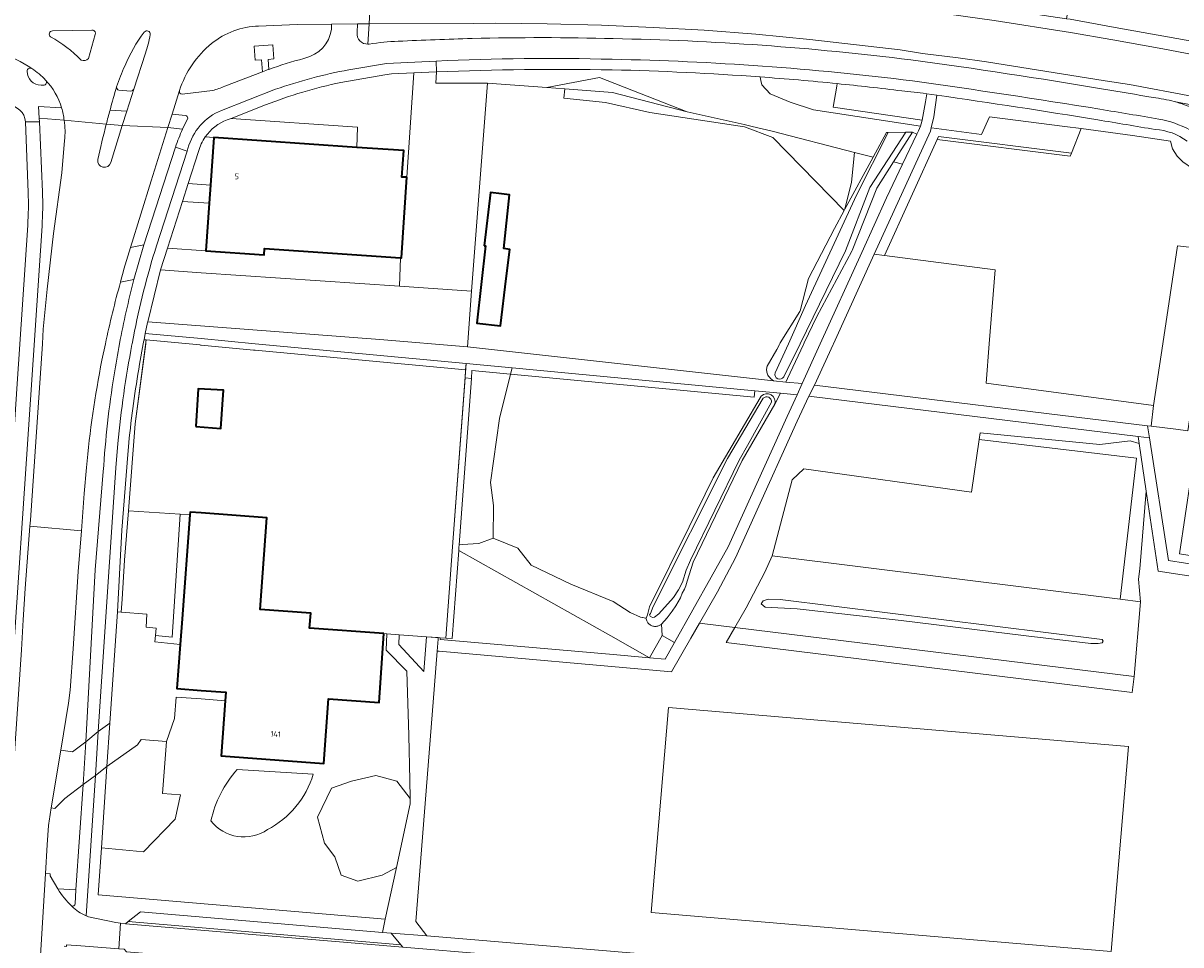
# Model space of a CAD drawing. Extents: x 151587 to 155483, y 462503 to 464608.
# Tile 88 of 236: x 152972 to 153153, y 463906 to 464050. Entities that reach past the tile are written whole.
import ezdxf
from ezdxf.enums import TextEntityAlignment as Align

# ---------------------------------------------------------------- set-up
doc = ezdxf.new("R2010")
doc.units = 0
doc.header["$LTSCALE"] = 0.5
for name, color, linetype, lineweight in [('B-RO-GR-BEPLANTING_CULTUUR_BOSPLANTSOEN-GV', 251, 'CONTINUOUS', 18), ('B-RO-GR-BEPLANTING_CULTUUR_HEESTERS-GV', 251, 'CONTINUOUS', 18), ('B-RO-GR-BOS_GEMENGD-GV', 251, 'CONTINUOUS', 13), ('B-RO-GR-GROENVOORZIENING-GV', 251, 'CONTINUOUS', 18), ('B-RO-GR-HAAG-GV', 251, 'CONTINUOUS', 13), ('B-RO-GR-HOUTOPSTAND_LOOF-GV', 251, 'CONTINUOUS', 13), ('B-RO-IE-TERREINAFSCHEIDING_KUNSTMATIG_HEKWERK-G', 251, 'IE-TERREINAFSCHEIDING-KUNSTMATIG', 18), ('B-RO-OG-BEBOUWING-GV', 6, 'CONTINUOUS', 35), ('B-RO-OG-BEBOUWING-T18', 1, 'CONTINUOUS', 18), ('B-RO-OG-TERREIN_CULTUURSCHEIDING-GV', 251, 'CONTINUOUS', 18), ('B-RO-OG-WATER-GV', 251, 'CONTINUOUS', 18), ('B-RO-OG-WATER_GREPPEL-GV', 251, 'CONTINUOUS', 18), ('B-RO-VH-VERHARDING_ASFALT-GV', 251, 'CONTINUOUS', 18), ('B-RO-VH-VERHARDING_BETONSTRAATSTEEN-GV', 251, 'CONTINUOUS', 18), ('B-RO-VH-VERHARDING_TEGEL-GV', 251, 'CONTINUOUS', 18), ('B-RO-VH-VERHARDING_TEGEL_RUBBER-GV', 251, 'CONTINUOUS', 18)]:
    doc.layers.add(name, color=color, linetype=linetype, lineweight=lineweight)
doc.styles.add('NLCS-ISO-M200-T18', font='NLCS-ISO.ttf', dxfattribs={"height": 0.36})
doc.linetypes.add('IE-TERREINAFSCHEIDING-KUNSTMATIG', pattern='A,4,[82,NLCS.SHX,S=0.75,R=90,X=0,Y=0],4,-2', length=10)

msp = doc.modelspace()

# ---------------------------------------------------------------- linework, layer by layer
at = {"layer": 'B-RO-GR-BEPLANTING_CULTUUR_BOSPLANTSOEN-GV', "flags": 128}
for points in [[(153152.822, 464028.303), (153151.936, 464029.202), (153151.186, 464030.319), (153150.907, 464031.526), (153144.963, 464032.408), (153136.978, 464033.478), (153135.459, 464029.658), (153135.268, 464029.178), (153114.586, 464031.782), (153106.353, 464013.725), (153123.588, 464011.52), (153122.685, 464000), (153122.202, 463993.847), (153148.267, 463990.393), (153149.713, 464000), (153152.008, 464015.252), (153165.173, 464013.717)], [(153089.331, 463990.606), (153090.169, 463992.309), (153086.205, 463992.682), (153086.112, 463991.686), (153048.17, 463995.254), (153046.47, 463988.374), (153045.042, 463978.399), (153045.514, 463974.809), (153045.487, 463969.749)], [(153045.487, 463969.749), (153049.304, 463968.174), (153051.361, 463965.544), (153057.533, 463962.597), (153064.145, 463959.898), (153066.805, 463958.176), (153068.4, 463957.47), (153069.226, 463957.291), (153069.267, 463957.282), (153069.492, 463957.824), (153069.819, 463959.081), (153075.98, 463971.52), (153079.726, 463979.14), (153087.044, 463991.598), (153087.191, 463991.848)]]:
    msp.add_lwpolyline(points, dxfattribs=at)
for points in [[(153045.487, 463969.749), (153045.514, 463974.809), (153045.042, 463978.399), (153046.47, 463988.374), (153048.17, 463995.254), (153042.168, 463995.82), (153042.078, 463994.593), (153040.169, 463968.683), (153040.63, 463968.74), (153043.216, 463968.891)], [(153143.045, 463960.237), (153145.599, 463982.193), (153121.134, 463985.114), (153119.929, 463976.888), (153093.83, 463980.519), (153092.026, 463978.809), (153088.915, 463967.009)], [(153143.045, 463960.237), (153088.915, 463967.009), (153087.749, 463964.434), (153084.823, 463958.914), (153083.069, 463955.866), (153145.251, 463948.22), (153146.23, 463959.838)], [(153128.423, 463954.559), (153108.988, 463956.951), (153092.803, 463958.744), (153087.811, 463958.992), (153087.161, 463959.541), (153087.511, 463960.017), (153088.256, 463960.252), (153090.162, 463960.209), (153140.268, 463953.987), (153140.431, 463953.703), (153140.239, 463953.454), (153139.654, 463953.343), (153138.49, 463953.373)]]:
    msp.add_lwpolyline(points, close=True, dxfattribs=at)
at = {"layer": 'B-RO-GR-BEPLANTING_CULTUUR_BOSPLANTSOEN-GV'}
msp.add_lwpolyline([(153087.191, 463991.848, -0.7486471), (153089.331, 463990.606)], format="xyb", dxfattribs=at)
at = {"layer": 'B-RO-GR-BEPLANTING_CULTUUR_HEESTERS-GV'}
msp.add_lwpolyline([(153000.643, 464032.178, 0.0875818), (152999.612, 464029.925)], format="xyb", dxfattribs=at)
at = {"layer": 'B-RO-GR-BEPLANTING_CULTUUR_HEESTERS-GV', "flags": 128}
for points in [[(153001.472, 464024.68), (153001.984, 464032.086), (153000.643, 464032.178)], [(152999.612, 464029.925), (152997.996, 464024.92), (153001.472, 464024.68)]]:
    msp.add_lwpolyline(points, dxfattribs=at)
msp.add_lwpolyline([(153001.276, 464021.843), (152997.102, 464022.131), (152994.771, 464014.889), (153000.764, 464014.449)], close=True, dxfattribs=at)
at = {"layer": 'B-RO-GR-BOS_GEMENGD-GV', "flags": 128}
msp.add_lwpolyline([(153069.226, 463957.291), (153068.4, 463957.47), (153066.805, 463958.176), (153064.145, 463959.898), (153057.533, 463962.597), (153051.361, 463965.544), (153049.304, 463968.174), (153045.487, 463969.749), (153043.216, 463968.891), (153040.63, 463968.74), (153040.169, 463968.683), (153040.141, 463968.312), (153040.107, 463967.844), (153063.794, 463954.53), (153069.808, 463951.15), (153071.756, 463954.594), (153071.641, 463956.358), (153071.539, 463956.278), (153071.43, 463956.207), (153071.315, 463956.146), (153071.195, 463956.096), (153071.071, 463956.056), (153070.944, 463956.029), (153070.814, 463956.012), (153070.684, 463956.008), (153070.555, 463956.015), (153070.426, 463956.034), (153070.299, 463956.064), (153070.176, 463956.106), (153070.057, 463956.159), (153069.943, 463956.222), (153069.836, 463956.295), (153069.735, 463956.377), (153069.642, 463956.469), (153069.558, 463956.568), (153069.483, 463956.674), (153069.419, 463956.787), (153069.364, 463956.905), (153069.32, 463957.028)], close=True, dxfattribs=at)
at = {"layer": 'B-RO-GR-GROENVOORZIENING-GV', "flags": 128}
for points in [[(153068.131, 464055.875), (153075.786, 464055.495), (153087.724, 464054.649), (153099.676, 464053.393), (153111.577, 464051.966), (153123.456, 464050.304), (153135.344, 464048.446), (153141.913, 464047.259), (153149.688, 464045.855), (153178.715, 464040.307)], [(153165.824, 464044.998), (153142.281, 464049.219), (153135.256, 464050.479), (153134.693, 464050.563), (153120.435, 464052.684), (153108.535, 464054.305), (153096.688, 464055.81)], [(153174.235, 464034.737), (153144.523, 464040.31), (153140.713, 464040.917), (153122.266, 464043.858), (153117.857, 464044.478), (153112.287, 464045.179), (153108.807, 464045.736), (153094.731, 464047.353), (153086.343, 464048.163), (153078.323, 464048.761), (153070.358, 464049.211), (153062.352, 464049.545), (153053.891, 464049.771), (153045.872, 464049.849), (153042.361, 464049.834), (153026.173, 464049.791), (153025.974, 464046.609), (153026.186, 464046.618)], [(153151.489, 464037.671), (153173.938, 464033.266), (153201.054, 464027.414), (153225.857, 464021.365), (153249.805, 464015.076), (153260.059, 464012.414), (153355.786, 463987.559)]]:
    msp.add_lwpolyline(points, dxfattribs=at)
at = {"layer": 'B-RO-GR-GROENVOORZIENING-GV'}
for points in [[(153026.186, 464046.618, -0.028314), (153030.673, 464047.061)], [(153030.673, 464047.061, -0.0032122), (153042.199, 464047.484)], [(153042.199, 464047.484, -0.013476), (153064.164, 464047.466)], [(153064.164, 464047.466, -0.0267663), (153110.455, 464044.161)], [(153110.455, 464044.161, -0.0080006), (153140.466, 464039.623)], [(153140.466, 464039.623, -0.0020561), (153148.188, 464038.301)], [(153148.188, 464038.301, -0.0369427), (153151.489, 464037.671)]]:
    msp.add_lwpolyline(points, format="xyb", dxfattribs=at)
at = {"layer": 'B-RO-GR-GROENVOORZIENING-GV', "flags": 128}
for points in [[(152991.125, 464000.62), (152991.455, 464000.589), (152999.78, 463999.806), (152999.904, 463999.795), (153000.03, 463999.782), (153008.177, 463999.016), (153008.301, 463999.005), (153008.427, 463998.992), (153041.172, 463995.913), (153041.245, 463996.911), (153008.397, 464000), (153000, 464000.79), (152991.321, 464001.606)], [(153048.413, 463996.236), (153041.245, 463996.911), (153041.172, 463995.913), (153041.081, 463994.682), (153042.078, 463994.593), (153042.168, 463995.82), (153048.17, 463995.254)], [(153048.413, 463996.236), (153048.17, 463995.254), (153086.112, 463991.686), (153086.205, 463992.682)], [(153039.144, 463968.385), (153038.098, 463954.191), (153039.095, 463954.119), (153040.107, 463967.844), (153040.141, 463968.312), (153040.169, 463968.683), (153042.078, 463994.593), (153041.081, 463994.682)]]:
    msp.add_lwpolyline(points, close=True, dxfattribs=at)
at = {"layer": 'B-RO-GR-HAAG-GV', "flags": 128}
for points in [[(153092.638, 464056.135), (153068.131, 464057.015), (153068.131, 464055.875), (153075.786, 464055.495), (153087.724, 464054.649), (153099.676, 464053.393), (153111.577, 464051.966), (153123.456, 464050.304), (153135.344, 464048.446), (153141.913, 464047.259)], [(153165.824, 464044.998), (153142.281, 464049.219), (153135.256, 464050.479), (153134.693, 464050.563), (153120.435, 464052.684), (153108.535, 464054.305), (153096.688, 464055.81)], [(153174.235, 464034.737), (153144.523, 464040.31), (153140.713, 464040.917), (153122.266, 464043.858), (153117.857, 464044.478), (153112.287, 464045.179), (153108.807, 464045.736), (153094.731, 464047.353), (153086.343, 464048.163), (153078.323, 464048.761), (153070.358, 464049.211), (153062.352, 464049.545), (153053.891, 464049.771), (153045.872, 464049.849), (153042.361, 464049.834), (153026.173, 464049.791), (153025.974, 464046.609), (153026.186, 464046.618)], [(153141.913, 464047.259), (153149.688, 464045.855), (153178.715, 464040.307)], [(153151.489, 464037.671), (153173.938, 464033.266), (153201.054, 464027.414), (153225.857, 464021.365), (153249.805, 464015.076), (153260.059, 464012.414), (153355.786, 463987.559)]]:
    msp.add_lwpolyline(points, dxfattribs=at)
at = {"layer": 'B-RO-GR-HAAG-GV'}
for points in [[(153026.186, 464046.618, -0.028314), (153030.673, 464047.061)], [(153030.673, 464047.061, -0.0032122), (153042.199, 464047.484)], [(153042.199, 464047.484, -0.013476), (153064.164, 464047.466)], [(153064.164, 464047.466, -0.0267663), (153110.455, 464044.161)], [(153110.455, 464044.161, -0.0080006), (153140.466, 464039.623)], [(153140.466, 464039.623, -0.0020561), (153148.188, 464038.301)], [(153148.188, 464038.301, -0.0369427), (153151.489, 464037.671)]]:
    msp.add_lwpolyline(points, format="xyb", dxfattribs=at)
at = {"layer": 'B-RO-GR-HAAG-GV', "flags": 128}
for points in [[(153041.245, 463996.911), (153008.397, 464000), (153000, 464000.79), (152991.321, 464001.606), (152991.125, 464000.62), (152991.455, 464000.589), (152999.78, 463999.806), (152999.904, 463999.795), (153000.03, 463999.782), (153008.177, 463999.016), (153008.301, 463999.005), (153008.427, 463998.992), (153041.172, 463995.913)], [(153048.413, 463996.236), (153041.245, 463996.911), (153041.172, 463995.913), (153041.081, 463994.682), (153042.078, 463994.593), (153042.168, 463995.82), (153048.17, 463995.254)], [(153048.413, 463996.236), (153048.17, 463995.254), (153086.112, 463991.686), (153086.205, 463992.682)], [(153039.144, 463968.385), (153038.098, 463954.191), (153039.095, 463954.119), (153040.107, 463967.844), (153040.141, 463968.312), (153040.169, 463968.683), (153042.078, 463994.593), (153041.081, 463994.682)]]:
    msp.add_lwpolyline(points, close=True, dxfattribs=at)
at = {"layer": 'B-RO-GR-HOUTOPSTAND_LOOF-GV', "flags": 128}
for points in [[(153031.057, 464013.362), (153031.057, 464013.347), (153030.91, 464008.929), (153042.111, 464008.177), (153044.601, 464040.559), (153036.56, 464040.558), (153036.669, 464042.301), (153033.118, 464042.141), (153032.023, 464025.887), (153031.179, 464013.354)], [(153053.827, 464039.849), (153056.623, 464039.634), (153064.035, 464039.064), (153075.665, 464036.057), (153061.994, 464041.427)], [(153100.184, 464020.922), (153101.253, 464025.155), (153101.693, 464029.742), (153088.901, 464033.065), (153085.775, 464033.811), (153084.548, 464034.103), (153075.665, 464036.057), (153064.035, 464039.064), (153056.623, 464039.634), (153056.473, 464038.201), (153062.955, 464037.54), (153069.856, 464035.977), (153084.569, 464033.763), (153088.996, 464032.07), (153100.078, 464020.721)], [(153107.786, 464028.286), (153109.202, 464027.947), (153111.429, 464032.609), (153110.745, 464032.936)], [(153101.693, 464029.742), (153101.253, 464025.155), (153100.184, 464020.922), (153104.611, 464029.045)]]:
    msp.add_lwpolyline(points, close=True, dxfattribs=at)
for points in [[(153036.669, 464042.301), (153036.56, 464040.558), (153044.601, 464040.559), (153053.827, 464039.849), (153061.994, 464041.427), (153075.665, 464036.057), (153084.548, 464034.103), (153085.775, 464033.811), (153088.901, 464033.065), (153101.693, 464029.742)], [(153101.693, 464029.742), (153104.611, 464029.045), (153106.698, 464032.875), (153106.939, 464032.879), (153109.694, 464032.92), (153110.745, 464032.936), (153111.429, 464032.609), (153111.682, 464033.139), (153111.957, 464033.836), (153095.319, 464036.394), (153091.713, 464037.573), (153088.584, 464038.865), (153087.292, 464040.302), (153087.142, 464040.932), (153087.017, 464041.455), (153087.003, 464041.512)], [(153087.003, 464041.512), (153087.017, 464041.455), (153087.142, 464040.932), (153087.292, 464040.302), (153088.584, 464038.865), (153091.713, 464037.573), (153095.319, 464036.394), (153111.957, 464033.836)], [(153111.957, 464033.836), (153112.103, 464034.206), (153112.214, 464034.806), (153098.371, 464036.787), (153098.95, 464040.075), (153099.019, 464040.469)]]:
    msp.add_lwpolyline(points, dxfattribs=at)
at = {"layer": 'B-RO-GR-HOUTOPSTAND_LOOF-GV'}
for points in [[(153063.989, 464042.608, 0.0141653), (153036.669, 464042.301)], [(153087.003, 464041.512, 0.0128615), (153063.989, 464042.608)], [(153099.019, 464040.469, 0.006748), (153087.003, 464041.512)]]:
    msp.add_lwpolyline(points, format="xyb", dxfattribs=at)
at = {"layer": 'B-RO-IE-TERREINAFSCHEIDING_KUNSTMATIG_HEKWERK-G', "flags": 128}
for points in [[(152989.739, 463987.552), (152991.377, 464000)], [(153038.098, 463954.191), (153039.144, 463968.385), (153041.245, 463996.911)], [(153046.47, 463988.374), (153045.042, 463978.399), (153045.514, 463974.809), (153045.487, 463969.749), (153049.304, 463968.174), (153051.361, 463965.544), (153057.533, 463962.597), (153064.145, 463959.898), (153066.805, 463958.176), (153068.4, 463957.47), (153069.267, 463957.282)], [(152988.709, 463973.979), (152989.739, 463987.55)], [(152987.701, 463960.253), (152988.077, 463966.341), (152988.709, 463973.979)], [(152988.709, 463973.979), (152996.733, 463973.455)], [(152996.733, 463973.455), (152998.258, 463973.356)], [(153028.469, 463954.886), (153028.932, 463954.853), (153030.834, 463954.715), (153035.061, 463954.41), (153037.222, 463954.254), (153038.098, 463954.191)]]:
    msp.add_lwpolyline(points, dxfattribs=at)
at = {"layer": 'B-RO-OG-BEBOUWING-GV', "flags": 128}
for points in [[(153032.023, 464025.887), (153031.263, 464025.938), (153031.54, 464030.049), (153024.245, 464030.552), (153001.984, 464032.086), (153001.472, 464024.68), (153001.276, 464021.843), (153000.764, 464014.449), (153009.812, 464013.843), (153009.876, 464014.788), (153031.057, 464013.362), (153031.179, 464013.354)], [(153044.063, 464015.238), (153044.279, 464015.211), (153042.925, 464003.198), (153046.601, 464002.805), (153047.508, 464010.17), (153048.062, 464014.67), (153047.117, 464014.805), (153048.01, 464023.156), (153046.767, 464023.303), (153045.037, 464023.508)], [(152999.163, 463987.104), (153003.077, 463986.783), (153003.479, 463992.75), (152999.56, 463993.004)], [(153028.469, 463954.886), (153016.897, 463955.721), (153017.068, 463958.081), (153009.18, 463958.65), (153010.26, 463972.919), (153000, 463973.696), (152998.291, 463973.786), (152998.258, 463973.356), (152997.033, 463957.181), (152996.732, 463953.207), (152996.212, 463946.343), (153000, 463946.068), (153003.827, 463945.791), (153003.729, 463944.436), (153003.11, 463935.864), (153019.127, 463934.708), (153019.85, 463944.73), (153027.696, 463944.163)]]:
    msp.add_lwpolyline(points, close=True, dxfattribs=at)
at = {"layer": 'B-RO-OG-TERREIN_CULTUURSCHEIDING-GV', "flags": 128}
for points in [[(153020.314, 464049.728), (153014.932, 464049.661), (153008.961, 464049.416)], [(153003.691, 464040.05), (153009.569, 464042.319), (153009.423, 464044.172), (153008.409, 464044.12), (153008.275, 464046.309), (153011.174, 464046.488), (153011.346, 464044.301), (153010.443, 464044.24), (153010.54, 464042.681)], [(153015.995, 464044.37), (153016.911, 464044.693)], [(153024.245, 464030.552), (153031.54, 464030.049), (153031.263, 464025.938), (153032.023, 464025.887), (153033.118, 464042.141), (153029.631, 464041.984), (153028.608, 464041.86), (153021.735, 464040.661)], [(152997.07, 464038.803), (153001.784, 464039.399)], [(153099.019, 464040.469), (153098.95, 464040.075), (153098.371, 464036.787), (153112.214, 464034.806), (153112.738, 464037.653), (153112.985, 464038.874), (153112.417, 464038.96), (153109.08, 464039.343)], [(153010.032, 464037.164), (153004.661, 464035.053), (153024.328, 464033.691), (153024.245, 464030.552)], [(153114.537, 464038.679), (153114.048, 464035.31), (153113.646, 464033.587), (153113.699, 464033.58), (153121.452, 464032.574), (153122.701, 464035.296), (153134.463, 464033.815), (153136.978, 464033.478), (153144.963, 464032.408), (153150.907, 464031.526), (153151.186, 464030.319), (153151.936, 464029.202), (153152.822, 464028.303), (153154.321, 464027.259), (153156.703, 464026.537), (153157.41, 464026.383), (153160.776, 464024.558), (153163.849, 464023.16), (153166.645, 464022.052), (153170.1, 464020.884), (153178.205, 464019.132), (153178.138, 464018.63), (153177.236, 464012.231), (153178.777, 464012.041)], [(153249.805, 464015.076), (153225.857, 464021.365), (153201.054, 464027.414), (153173.938, 464033.266), (153151.489, 464037.671)], [(152978.687, 464034.758), (152974.808, 464035.067), (152974.847, 464034.532), (152975.308, 464023.629)], [(152997.119, 464033.377), (152994.836, 464033.637), (152992.218, 464025.365), (152988.998, 464014.947)], [(152970.805, 463933.947), (152972.03, 463952.392), (152972.319, 463957.019), (152972.642, 463961.896), (152973.358, 463971.604), (152973.429, 463972.559), (152975.292, 464000), (152975.441, 464002.243), (152976.058, 464008.466), (152977.045, 464017.163), (152978.303, 464026.579), (152978.745, 464031.601)], [(153089.362, 463995.448), (153091.413, 464000), (153094.081, 464005.965), (153102.012, 464023.108), (153106.939, 464032.879), (153106.698, 464032.875), (153104.611, 464029.045), (153100.184, 464020.922), (153100.078, 464020.721), (153098.6, 464017.913), (153094.524, 464010.165), (153093.254, 464005.126), (153093.193, 464005.028), (153090.162, 464000.125), (153090.085, 464000), (153090.018, 463999.875), (153089.61, 463999.116), (153088.123, 463996.486), (153088.078, 463996.335), (153088.047, 463996.18), (153088.03, 463996.022), (153088.027, 463995.864), (153088.039, 463995.707), (153088.065, 463995.551), (153088.106, 463995.398), (153088.16, 463995.249), (153088.227, 463995.106), (153088.307, 463994.97), (153088.399, 463994.842), (153088.503, 463994.722), (153088.616, 463994.612), (153089.106, 463994.22), (153091.02, 463994.04), (153091.283, 463994.573), (153093.754, 463999.875), (153093.812, 464000), (153093.871, 464000.125), (153095.82, 464004.253), (153101.266, 464014.375), (153101.335, 464014.503), (153105.188, 464024.204), (153107.786, 464028.286), (153110.745, 464032.936), (153109.694, 464032.92), (153104.086, 464024.285), (153100.324, 464014.465), (153093.259, 464000), (153090.699, 463994.845)], [(152988.998, 464014.947), (152991.091, 464015.404), (152996.001, 464030.594)], [(152975.248, 464018.329), (152973.624, 463993.577), (152970.249, 463943.615), (152969.362, 463931.629)], [(152989.552, 464010.001), (152987.443, 464009.551)], [(152985.1, 464000), (152984.571, 463997.46)], [(152988.733, 463984.586), (152988.587, 463982.787), (152987.682, 463970.993), (152986.968, 463958.263), (152987.575, 463958.22), (152987.701, 463960.253), (152988.077, 463966.341), (152988.709, 463973.979), (152989.739, 463987.55), (152991.455, 464000.589), (152991.125, 464000.62)], [(152991.125, 464000.62), (152991.106, 464000.523), (152991.001, 464000), (152990.42, 463996.792)], [(153087.191, 463991.848), (153087.044, 463991.598), (153079.726, 463979.14), (153075.98, 463971.52), (153069.819, 463959.081), (153069.492, 463957.824), (153069.267, 463957.282), (153069.226, 463957.291), (153069.32, 463957.028), (153069.364, 463956.905), (153069.419, 463956.787), (153069.483, 463956.674), (153069.558, 463956.568), (153069.642, 463956.469), (153069.735, 463956.377), (153069.836, 463956.295), (153069.943, 463956.222), (153070.057, 463956.159), (153070.176, 463956.106), (153070.299, 463956.064), (153070.426, 463956.034), (153070.555, 463956.015), (153070.684, 463956.008), (153070.814, 463956.012), (153070.944, 463956.029), (153071.071, 463956.056), (153071.195, 463956.096), (153071.315, 463956.146), (153071.43, 463956.207), (153071.539, 463956.278), (153071.641, 463956.358), (153072.539, 463957.361), (153073.349, 463958.362), (153073.894, 463959.209), (153074.607, 463960.476), (153074.889, 463961.167), (153075.23, 463961.83), (153075.427, 463962.311), (153075.647, 463963.06), (153076.617, 463966.03), (153084.245, 463981.837), (153089.331, 463990.606)], [(153088.783, 463990.901), (153085.053, 463984.148), (153083.739, 463981.855), (153076.164, 463966.317), (153075.487, 463964.753), (153074.936, 463962.924), (153074.31, 463961.719), (153073.535, 463960.51), (153071.274, 463957.985), (153070.573, 463957.433), (153070.247, 463957.395), (153069.914, 463957.596), (153069.82, 463957.831), (153069.934, 463958.013), (153070.355, 463959.094), (153081.916, 463982.139), (153087.503, 463991.505)], [(152982.155, 463980.728), (152981.818, 463976.672), (152981.374, 463970.902), (152980.887, 463964.566), (152980.069, 463952.534), (152979.627, 463946.071), (152979.361, 463944.085), (152978.153, 463936.758), (152980.006, 463936.494), (152982.063, 463938.064), (152983.531, 463964.804), (152984.779, 463980.108)], [(153171.369, 463961.205), (153148.981, 463964.607), (153147.113, 463977.047), (153146.137, 463964.955), (153145.907, 463963.372), (153146.23, 463959.838), (153145.251, 463948.22), (153144.946, 463945.739), (153081.715, 463953.514), (153083.069, 463955.866), (153077.586, 463956.54), (153076.233, 463954.188), (153073.213, 463948.936), (153037.081, 463952.147), (153036.739, 463952.177), (153036.134, 463944.247), (153033.434, 463910.081), (153035.125, 463907.851), (153073.66, 463904.647), (153118.446, 463900.972)], [(153005.613, 463933.741), (153017.459, 463933.014)], [(153017.459, 463933.014), (153005.613, 463933.741)], [(152976.276, 463925.032), (152976.051, 463922.04), (152975.793, 463917.576), (152976.525, 463917.52), (152976.504, 463917.23), (152977.7, 463915.207), (152980.522, 463915.04), (152981.624, 463931.403), (152978.794, 463929.247), (152977.252, 463927.671), (152976.667, 463927.771)]]:
    msp.add_lwpolyline(points, dxfattribs=at)
at = {"layer": 'B-RO-OG-TERREIN_CULTUURSCHEIDING-GV'}
for points in [[(153016.911, 464044.693, 0.3247227), (153020.314, 464049.728)], [(153008.961, 464049.416, 0.1640842), (153001.637, 464046.706)], [(153001.637, 464046.706, 0.1420017), (152996.628, 464039.395)], [(153010.54, 464042.681, -0.0237029), (153015.995, 464044.37)], [(153021.735, 464040.661, 0.0385427), (153010.032, 464037.164)], [(152996.628, 464039.395, 0.4547964), (152997.07, 464038.803)], [(153001.784, 464039.399, 0.0279378), (153003.691, 464040.05)], [(153109.08, 464039.343, 0.0055741), (153099.019, 464040.469)], [(153139.56, 464034.826, 0.0049158), (153114.537, 464038.679)], [(153151.489, 464037.671, -0.03727), (153154.661, 464036.561)], [(152978.745, 464031.601, 0.0703137), (152978.687, 464034.758)], [(152996.001, 464030.594, -0.0201847), (152997.119, 464033.377)], [(153148.514, 464033.326, 0.0017745), (153139.56, 464034.826)], [(153153.476, 464031.516, 0.1470997), (153148.514, 464033.326)], [(152975.308, 464023.629, -0.0249025), (152975.248, 464018.329)], [(152987.306, 464000, -0.0167827), (152989.552, 464010.001)], [(152987.443, 464009.551, 0.0143293), (152985.1, 464000)], [(152986.473, 463995.175, -0.0080922), (152987.306, 464000)], [(152984.571, 463997.46, 0.0256985), (152982.155, 463980.728)], [(152990.42, 463996.792, 0.0158044), (152988.733, 463984.586)], [(153090.699, 463994.845, -0.8998977), (153089.362, 463995.448)], [(152984.779, 463980.108, -0.0246836), (152986.473, 463995.175)], [(153089.331, 463990.606, 0.7486471), (153087.191, 463991.848)], [(153087.503, 463991.505, -0.7092356), (153088.783, 463990.901)], [(153001.538, 463925.772, -0.1291668), (153005.613, 463933.741)], [(153005.613, 463933.741, 0.1291668), (153001.538, 463925.772)], [(153017.459, 463933.014, -0.2027745), (153010.336, 463924.4)], [(153010.336, 463924.4, 0.2027745), (153017.459, 463933.014)], [(152976.667, 463927.771, 0.0200368), (152976.276, 463925.032)], [(153010.336, 463924.4, -0.398043), (153001.538, 463925.772)], [(153001.538, 463925.772, 0.398043), (153010.336, 463924.4)]]:
    msp.add_lwpolyline(points, format="xyb", dxfattribs=at)
at = {"layer": 'B-RO-OG-TERREIN_CULTUURSCHEIDING-GV', "flags": 128}
for points in [[(153113.646, 464033.587), (153113.526, 464033.073), (153104.788, 464013.925), (153106.353, 464013.725), (153114.586, 464031.782), (153114.803, 464032.259), (153135.459, 464029.658), (153136.978, 464033.478), (153134.463, 464033.815), (153122.701, 464035.296), (153121.452, 464032.574), (153113.699, 464033.58)], [(153093.562, 463993.8), (153096.38, 464000), (153102.822, 464014.176), (153106.698, 464022.704), (153109.202, 464027.947), (153107.786, 464028.286), (153105.188, 464024.204), (153101.335, 464014.503), (153101.266, 464014.375), (153095.82, 464004.253), (153093.871, 464000.125), (153093.812, 464000), (153093.754, 463999.875), (153091.283, 463994.573), (153091.02, 463994.04)], [(153104.788, 464013.925), (153098.423, 464000), (153098.366, 463999.875), (153095.485, 463993.573), (153147.33, 463987.222), (153147.87, 463987.156), (153148.267, 463990.393), (153122.202, 463993.847), (153122.685, 464000), (153123.588, 464011.52), (153106.353, 464013.725)], [(153178.227, 464008.446), (153178.777, 464012.041), (153177.236, 464012.231), (153165.173, 464013.717), (153152.008, 464015.252), (153149.713, 464000), (153148.267, 463990.393), (153147.87, 463987.156), (153151.72, 463986.684), (153153.61, 463986.422), (153157.382, 464011.666)], [(153042.111, 464008.177), (153030.91, 464008.929), (153000, 464011.003), (152993.7, 464011.482), (152991.701, 464003.402), (153027.836, 464000.633), (153041.444, 463999.496)], [(153090.169, 463992.309), (153089.331, 463990.606), (153084.245, 463981.837), (153076.617, 463966.03), (153075.647, 463963.06), (153075.427, 463962.311), (153075.23, 463961.83), (153074.889, 463961.167), (153074.607, 463960.476), (153073.894, 463959.209), (153073.349, 463958.362), (153072.539, 463957.361), (153071.641, 463956.358), (153071.756, 463954.594), (153073.671, 463953.51), (153079.41, 463963.655), (153082.018, 463968.399), (153091.232, 463988.649), (153092.785, 463992.063)], [(153145.836, 463985.55), (153094.581, 463991.853), (153092.806, 463987.933), (153086.097, 463973.117), (153083.178, 463966.678), (153080.367, 463961.375), (153077.586, 463956.54), (153083.069, 463955.866), (153084.823, 463958.914), (153087.749, 463964.434), (153088.915, 463967.009), (153092.026, 463978.809), (153093.83, 463980.519), (153119.929, 463976.888), (153121.134, 463985.114), (153121.285, 463986.146), (153139.871, 463984.299), (153144.619, 463984.889), (153145.995, 463984.493)], [(153147.113, 463977.047), (153145.995, 463984.493), (153144.619, 463984.889), (153139.871, 463984.299), (153121.285, 463986.146), (153121.134, 463985.114), (153145.599, 463982.193), (153143.045, 463960.237), (153146.23, 463959.838), (153145.907, 463963.372), (153146.137, 463964.955)], [(152987.575, 463958.22), (152991.571, 463957.94), (152991.427, 463955.893), (152993.012, 463955.735), (152992.898, 463954.595), (152995.492, 463954.336), (152996.733, 463973.455), (152988.709, 463973.979), (152988.077, 463966.341), (152987.701, 463960.253)], [(153038.098, 463954.191), (153037.222, 463954.254), (153037.203, 463953.971), (153063.585, 463951.688), (153069.808, 463951.15), (153063.794, 463954.53), (153040.107, 463967.844), (153039.095, 463954.119)], [(153145.251, 463948.22), (153083.069, 463955.866), (153081.715, 463953.514), (153144.946, 463945.739)], [(152996.112, 463945.028), (152995.859, 463941.693), (152994.601, 463938.124), (152993.974, 463930.04), (152996.805, 463929.825), (152995.974, 463926.023), (152991.041, 463920.955), (152984.492, 463921.545), (152983.999, 463914.243), (153028.679, 463910.464), (153030.408, 463918.518), (153028.176, 463917.332), (153024.389, 463916.358), (153021.792, 463917.331), (153020.818, 463920.145), (153019.195, 463922.308), (153018.113, 463926.312), (153020.277, 463930.856), (153023.415, 463931.939), (153027.202, 463932.805), (153030.448, 463931.939), (153032.524, 463929.24), (153032.483, 463932.082), (153032.325, 463939.063), (153032.007, 463949.06), (153028.785, 463952.308), (153028.932, 463954.853), (153028.469, 463954.886), (153027.696, 463944.163), (153019.85, 463944.73), (153019.127, 463934.708), (153003.11, 463935.864), (153003.729, 463944.436), (153000, 463944.726)], [(153035.061, 463954.41), (153030.834, 463954.715), (153030.756, 463953.218), (153034.693, 463949.019)], [(153070.057, 463911.488), (153072.744, 463943.375), (153144.334, 463937.342), (153141.647, 463905.455)], [(153070.057, 463911.488), (153141.647, 463905.455), (153144.334, 463937.342), (153072.744, 463943.375)], [(152984.492, 463921.545), (152991.041, 463920.955), (152995.974, 463926.023), (152996.805, 463929.825), (152993.974, 463930.04), (152994.601, 463938.124), (152990.695, 463938.427), (152990.093, 463937.58), (152985.348, 463934.205)], [(153030.408, 463918.518), (153032.536, 463928.432), (153032.524, 463929.24), (153030.448, 463931.939), (153027.202, 463932.805), (153023.415, 463931.939), (153020.277, 463930.856), (153018.113, 463926.312), (153019.195, 463922.308), (153020.818, 463920.145), (153021.792, 463917.331), (153024.389, 463916.358), (153028.176, 463917.332)]]:
    msp.add_lwpolyline(points, close=True, dxfattribs=at)
at = {"layer": 'B-RO-OG-WATER-GV', "flags": 128}
for points in [[(153106.939, 464032.879), (153102.012, 464023.108), (153094.081, 464005.965), (153091.413, 464000), (153089.362, 463995.448)], [(153090.699, 463994.845), (153093.259, 464000), (153100.324, 464014.465), (153104.086, 464024.285), (153109.694, 464032.92), (153106.939, 464032.879)], [(153087.503, 463991.505), (153081.916, 463982.139), (153070.355, 463959.094), (153069.934, 463958.013), (153069.82, 463957.831), (153069.914, 463957.596), (153070.247, 463957.395), (153070.573, 463957.433), (153071.274, 463957.985), (153073.535, 463960.51), (153074.31, 463961.719), (153074.936, 463962.924), (153075.487, 463964.753), (153076.164, 463966.317), (153083.739, 463981.855), (153085.053, 463984.148), (153088.783, 463990.901)]]:
    msp.add_lwpolyline(points, dxfattribs=at)
at = {"layer": 'B-RO-OG-WATER-GV'}
for points in [[(153089.362, 463995.448, 0.8998977), (153090.699, 463994.845)], [(153088.783, 463990.901, 0.7092356), (153087.503, 463991.505)]]:
    msp.add_lwpolyline(points, format="xyb", dxfattribs=at)
at = {"layer": 'B-RO-OG-WATER_GREPPEL-GV', "flags": 128}
for points in [[(153114.586, 464031.782), (153135.268, 464029.178), (153135.459, 464029.658), (153114.803, 464032.259)], [(153128.423, 463954.559), (153138.49, 463953.373), (153139.654, 463953.343), (153140.239, 463953.454), (153140.431, 463953.703), (153140.268, 463953.987), (153090.162, 463960.209), (153088.256, 463960.252), (153087.511, 463960.017), (153087.161, 463959.541), (153087.811, 463958.992), (153092.803, 463958.744), (153108.988, 463956.951)]]:
    msp.add_lwpolyline(points, close=True, dxfattribs=at)
at = {"layer": 'B-RO-VH-VERHARDING_ASFALT-GV', "flags": 128}
for points in [[(153167.739, 464051.292), (153143.49, 464055.597), (153137.069, 464056.737), (153135.897, 464056.982), (153134.693, 464050.563), (153135.256, 464050.479), (153142.281, 464049.219), (153165.824, 464044.998)], [(153008.961, 464049.416), (153014.932, 464049.661), (153020.314, 464049.728), (153024.33, 464049.774), (153026.173, 464049.791), (153026.543, 464056.465), (153024.704, 464056.545)], [(153026.543, 464056.465), (153026.173, 464049.791), (153042.361, 464049.834), (153045.872, 464049.849), (153053.891, 464049.771), (153062.352, 464049.545), (153070.358, 464049.211), (153078.323, 464048.761), (153086.343, 464048.163), (153094.731, 464047.353), (153108.807, 464045.736), (153112.287, 464045.179), (153117.857, 464044.478), (153122.266, 464043.858), (153140.713, 464040.917), (153144.523, 464040.31), (153174.235, 464034.737)], [(153024.279, 464048.396), (153024.33, 464049.774), (153020.314, 464049.728)], [(153178.715, 464040.307), (153149.688, 464045.855), (153141.913, 464047.259), (153135.344, 464048.446), (153123.456, 464050.304)], [(152976.884, 464048.662), (152983.001, 464048.801)], [(152983.524, 464048.095), (152982.483, 464044.369)], [(152983.174, 464048.787), (152983.197, 464048.781)], [(153026.186, 464046.618), (153025.974, 464046.609)], [(152991.342, 464045.193), (152989.525, 464039.61), (152988.439, 464036.197), (152987.724, 464033.948), (152994.836, 464033.637)], [(153016.911, 464044.693), (153015.995, 464044.37)], [(153009.569, 464042.319), (153003.691, 464040.05)], [(153022.986, 464042.614), (153028.872, 464043.598), (153036.59, 464043.969)], [(153036.59, 464043.969), (153036.669, 464042.301)], [(152975.437, 464040.206), (152975.094, 464040.213)], [(152985.824, 464036.361), (152988.439, 464036.197), (152989.525, 464039.61)], [(152989.064, 464039.312), (152987.221, 464039.424)], [(152994.836, 464033.637), (152995.498, 464035.724), (152996.628, 464039.395)], [(152996.628, 464039.395), (152995.498, 464035.724), (152997.591, 464035.497)], [(153001.784, 464039.399), (152997.07, 464038.803)], [(153003.166, 464036.305), (153011.587, 464039.596)], [(153109.08, 464039.343), (153112.417, 464038.96), (153112.985, 464038.874), (153114.537, 464038.679)], [(152972.657, 464034.524), (152974.847, 464034.532), (152974.808, 464035.067), (152974.708, 464036.899), (152978.299, 464036.688)], [(152997.923, 464035.11), (152997.119, 464033.377)], [(152978.687, 464034.758), (152985.239, 464034.147)], [(152985.239, 464034.147), (152978.687, 464034.758)], [(152988.998, 464014.947), (152992.218, 464025.365), (152994.836, 464033.637), (152987.724, 464033.948), (152985.943, 464028.187)], [(152978.745, 464031.601), (152978.303, 464026.579), (152977.045, 464017.163), (152976.058, 464008.466), (152975.441, 464002.243), (152975.292, 464000), (152973.429, 463972.559), (152973.358, 463971.604), (152981.374, 463970.902), (152981.818, 463976.672), (152982.155, 463980.728)], [(152996.001, 464030.594), (152997.818, 464029.98), (152997.953, 464030.387)], [(152984.571, 463997.46), (152985.1, 464000)], [(153171.766, 463962.927), (153150.576, 463966.255), (153147.623, 463985.331), (153145.836, 463985.55), (153145.995, 463984.493), (153147.113, 463977.047), (153148.981, 463964.607), (153171.369, 463961.205)], [(152976.667, 463927.771), (152978.153, 463936.758), (152979.361, 463944.085), (152979.627, 463946.071), (152980.069, 463952.534), (152980.887, 463964.566), (152981.374, 463970.902), (152973.358, 463971.604), (152972.642, 463961.896), (152972.319, 463957.019), (152972.03, 463952.392), (152970.805, 463933.947)], [(152970.075, 463924.231), (152970.044, 463922.705), (152969.594, 463916.762), (152969.192, 463910.477), (152968.586, 463900.999), (152974.755, 463900.899), (152974.888, 463903.112), (152975.793, 463917.576), (152976.051, 463922.04), (152976.276, 463925.032)]]:
    msp.add_lwpolyline(points, dxfattribs=at)
at = {"layer": 'B-RO-VH-VERHARDING_ASFALT-GV'}
for points in [[(153020.314, 464049.728, -0.3247227), (153016.911, 464044.693)], [(152976.587, 464047.75, -0.7467838), (152976.884, 464048.662)], [(152981.317, 464044.142, 0.0702671), (152976.587, 464047.75)], [(152983.001, 464048.801, -0.0808631), (152983.174, 464048.787)], [(152983.197, 464048.781, -0.4390703), (152983.524, 464048.095)], [(152988.116, 464043.201, -0.0647104), (152991.151, 464048.476)], [(152991.151, 464048.476, -0.7961758), (152992.067, 464048.085)], [(152992.067, 464048.085, -0.0439275), (152991.342, 464045.193)], [(153001.637, 464046.706, -0.1640842), (153008.961, 464049.416)], [(153025.974, 464046.609, -0.4451393), (153024.279, 464048.396)], [(152996.628, 464039.395, -0.1420017), (153001.637, 464046.706)], [(153030.673, 464047.061, 0.028314), (153026.186, 464046.618)], [(153042.199, 464047.484, 0.0032122), (153030.673, 464047.061)], [(153064.164, 464047.466, 0.013476), (153042.199, 464047.484)], [(153110.455, 464044.161, 0.0267663), (153064.164, 464047.466)], [(152968.665, 464045.351, -0.0559275), (152973.673, 464042.815)], [(152973.673, 464042.815, 0.0559275), (152968.665, 464045.351)], [(152982.483, 464044.369, -0.3283828), (152981.317, 464044.142)], [(153015.995, 464044.37, 0.0237029), (153010.54, 464042.681)], [(153036.59, 464043.969, -0.0186499), (153063.99, 464044.254)], [(153063.99, 464044.254, 0.0186499), (153036.59, 464043.969)], [(153063.99, 464044.254, -0.0260956), (153110.742, 464040.892)], [(153110.742, 464040.892, 0.0260956), (153063.99, 464044.254)], [(153140.466, 464039.623, 0.0080006), (153110.455, 464044.161)], [(152972.906, 464042.392, -0.5768511), (152973.673, 464042.815)], [(152975.094, 464040.213, -0.3977566), (152972.906, 464042.392)], [(152973.673, 464042.815, -0.0464151), (152975.801, 464041.025)], [(152986.851, 464039.989, -0.0239381), (152988.116, 464043.201)], [(153010.54, 464042.681, 0.0039539), (153009.569, 464042.319)], [(153011.587, 464039.596, -0.0366771), (153022.986, 464042.614)], [(153036.669, 464042.301, -0.0141653), (153063.989, 464042.608)], [(153063.989, 464042.608, -0.0128615), (153087.003, 464041.512)], [(152975.801, 464041.025, -0.6638725), (152975.437, 464040.206)], [(152975.801, 464041.025, -0.1171721), (152978.299, 464036.688)], [(152978.299, 464036.688, 0.1171721), (152975.801, 464041.025)], [(153087.003, 464041.512, -0.006748), (153099.019, 464040.469)], [(153110.742, 464040.892, -0.0056586), (153139.876, 464036.485)], [(153139.876, 464036.485, 0.0056586), (153110.742, 464040.892)], [(152985.824, 464036.361, -0.0057923), (152986.851, 464039.989)], [(152986.851, 464039.989, 0.0057923), (152985.824, 464036.361)], [(152987.221, 464039.424, -0.3885125), (152986.851, 464039.989)], [(152989.525, 464039.61, -0.3153419), (152989.064, 464039.312)], [(152997.07, 464038.803, -0.4547964), (152996.628, 464039.395)], [(153003.691, 464040.05, -0.0279378), (153001.784, 464039.399)], [(153099.019, 464040.469, -0.0055741), (153109.08, 464039.343)], [(153148.188, 464038.301, 0.0020561), (153140.466, 464039.623)], [(152969.924, 464037.113, -0.3900882), (152972.657, 464034.524)], [(153114.537, 464038.679, -0.0049158), (153139.56, 464034.826)], [(153151.489, 464037.671, 0.0369427), (153148.188, 464038.301)], [(153154.661, 464036.561, 0.03727), (153151.489, 464037.671)], [(152978.299, 464036.688, -0.0454266), (152978.687, 464034.758)], [(152985.239, 464034.147, -0.0031785), (152985.824, 464036.361)], [(152997.591, 464035.497, -0.3101468), (152997.923, 464035.11)], [(152997.953, 464030.387, -0.2322415), (153003.166, 464036.305)], [(153139.876, 464036.485, -0.0018514), (153149.073, 464034.954)], [(153149.073, 464034.954, 0.0018514), (153139.876, 464036.485)], [(152978.687, 464034.758, -0.0703137), (152978.745, 464031.601)], [(152983.92, 464028.639, -0.008138), (152985.239, 464034.147)], [(152997.119, 464033.377, 0.0201847), (152996.001, 464030.594)], [(153139.56, 464034.826, -0.0017745), (153148.514, 464033.326)], [(153148.514, 464033.326, -0.1470997), (153153.476, 464031.516)], [(153149.073, 464034.954, -0.1530432), (153157.963, 464030.257)], [(153157.963, 464030.257, 0.1530432), (153149.073, 464034.954)], [(152985.943, 464028.187, -0.9430166), (152983.92, 464028.639)], [(152987.443, 464009.551, -0.0105424), (152988.998, 464014.947)], [(152985.1, 464000, -0.0143293), (152987.443, 464009.551)], [(152982.155, 463980.728, -0.0256985), (152984.571, 463997.46)], [(152976.276, 463925.032, -0.0200368), (152976.667, 463927.771)]]:
    msp.add_lwpolyline(points, format="xyb", dxfattribs=at)
at = {"layer": 'B-RO-VH-VERHARDING_ASFALT-GV', "flags": 128}
for points in [[(153036.9, 463954.277), (153036.879, 463954.008), (153036.739, 463952.177), (153037.081, 463952.147), (153073.213, 463948.936), (153076.233, 463954.188), (153077.586, 463956.54), (153080.367, 463961.375), (153083.178, 463966.678), (153086.097, 463973.117), (153092.806, 463987.933), (153094.581, 463991.853), (153095.485, 463993.573), (153098.366, 463999.875), (153098.423, 464000), (153104.788, 464013.925), (153113.526, 464033.073), (153113.646, 464033.587), (153114.048, 464035.31), (153114.537, 464038.679), (153112.985, 464038.874), (153112.738, 464037.653), (153112.214, 464034.806), (153112.103, 464034.206), (153111.957, 464033.836), (153111.682, 464033.139), (153111.429, 464032.609), (153109.202, 464027.947), (153106.698, 464022.704), (153102.822, 464014.176), (153096.38, 464000), (153093.562, 463993.8), (153092.785, 463992.063), (153091.232, 463988.649), (153082.018, 463968.399), (153079.41, 463963.655), (153073.671, 463953.51), (153072.218, 463950.942), (153069.808, 463951.15), (153063.585, 463951.688), (153037.203, 463953.971), (153037.222, 463954.254)], [(153086.205, 463992.682), (153090.169, 463992.309), (153092.785, 463992.063), (153093.562, 463993.8), (153091.02, 463994.04), (153089.106, 463994.22), (153041.444, 463999.496), (153027.836, 464000.633), (152991.701, 464003.402), (152991.674, 464003.279), (152991.321, 464001.606), (153000, 464000.79), (153008.397, 464000), (153041.245, 463996.911), (153048.413, 463996.236)], [(153095.485, 463993.573), (153094.581, 463991.853), (153145.836, 463985.55), (153147.623, 463985.331), (153147.33, 463987.222)], [(153044.102, 463900.715), (153044.429, 463900.985), (153044.635, 463900.966), (153045.036, 463904.964), (153031.399, 463906.085), (152988.24, 463909.753), (152987.462, 463909.828), (152987.202, 463905.859), (152988.052, 463905.771), (152988.389, 463905.372)]]:
    msp.add_lwpolyline(points, close=True, dxfattribs=at)
at = {"layer": 'B-RO-VH-VERHARDING_BETONSTRAATSTEEN-GV'}
for points in [[(152976.884, 464048.662, 0.7467838), (152976.587, 464047.75)], [(152976.587, 464047.75, -0.0702671), (152981.317, 464044.142)], [(152983.174, 464048.787, 0.0808631), (152983.001, 464048.801)], [(152983.524, 464048.095, 0.4390703), (152983.197, 464048.781)], [(152991.151, 464048.476, 0.0647104), (152988.116, 464043.201)], [(152992.067, 464048.085, 0.7961758), (152991.151, 464048.476)], [(152991.342, 464045.193, 0.0439275), (152992.067, 464048.085)], [(152981.317, 464044.142, 0.3283828), (152982.483, 464044.369)], [(152973.673, 464042.815, 0.5768511), (152972.906, 464042.392)], [(152972.906, 464042.392, 0.3977566), (152975.094, 464040.213)], [(152975.801, 464041.025, 0.0464151), (152973.673, 464042.815)], [(152988.116, 464043.201, 0.0239381), (152986.851, 464039.989)], [(152975.437, 464040.206, 0.6638725), (152975.801, 464041.025)], [(152986.851, 464039.989, 0.3885125), (152987.221, 464039.424)], [(152989.064, 464039.312, 0.3153419), (152989.525, 464039.61)], [(152985.239, 464034.147, 0.008138), (152983.92, 464028.639)], [(152983.92, 464028.639, 0.9430166), (152985.943, 464028.187)], [(152977.7, 463915.207, 0.0637201), (152979.876, 463912.472)], [(152979.876, 463912.472, 0.4511907), (152980.383, 463912.865)]]:
    msp.add_lwpolyline(points, format="xyb", dxfattribs=at)
at = {"layer": 'B-RO-VH-VERHARDING_BETONSTRAATSTEEN-GV', "flags": 128}
for points in [[(152983.001, 464048.801), (152976.884, 464048.662)], [(152982.483, 464044.369), (152983.524, 464048.095)], [(152983.197, 464048.781), (152983.174, 464048.787)], [(152989.525, 464039.61), (152991.342, 464045.193)], [(152975.094, 464040.213), (152975.437, 464040.206)], [(152987.221, 464039.424), (152989.064, 464039.312)], [(152987.724, 464033.948), (152985.239, 464034.147)], [(152985.943, 464028.187), (152987.724, 464033.948)], [(152980.383, 463912.865), (152980.522, 463915.04), (152977.7, 463915.207)]]:
    msp.add_lwpolyline(points, dxfattribs=at)
for points in [[(152981.624, 463931.403), (152983.567, 463932.826), (152984.001, 463939.639), (152982.063, 463938.064)], [(152985.794, 463940.97), (152984.001, 463939.639), (152983.567, 463932.826), (152985.348, 463934.205)], [(152978.153, 463936.758), (152976.667, 463927.771), (152977.252, 463927.671), (152978.794, 463929.247), (152981.624, 463931.403), (152982.063, 463938.064), (152980.006, 463936.494)], [(153029.567, 463908.283), (153028.236, 463908.397), (152990.577, 463911.614), (152988.663, 463910.09), (153031.072, 463906.477)], [(152988.24, 463909.753), (153031.399, 463906.085), (153031.072, 463906.477), (152988.663, 463910.09)]]:
    msp.add_lwpolyline(points, close=True, dxfattribs=at)
at = {"layer": 'B-RO-VH-VERHARDING_TEGEL-GV', "flags": 128}
for points in [[(153026.173, 464049.791), (153024.33, 464049.774), (153024.279, 464048.396)], [(153025.974, 464046.609), (153026.173, 464049.791)], [(153010.54, 464042.681), (153010.443, 464044.24), (153011.346, 464044.301), (153011.174, 464046.488), (153008.275, 464046.309), (153008.409, 464044.12), (153009.423, 464044.172), (153009.569, 464042.319)], [(153021.735, 464040.661), (153028.608, 464041.86), (153029.631, 464041.984), (153033.118, 464042.141), (153036.669, 464042.301), (153036.59, 464043.969), (153028.872, 464043.598), (153022.986, 464042.614)], [(153011.587, 464039.596), (153003.166, 464036.305)], [(152978.299, 464036.688), (152974.708, 464036.899), (152974.808, 464035.067)], [(153004.069, 464034.821), (153004.661, 464035.053), (153010.032, 464037.164)], [(152985.239, 464034.147), (152987.724, 464033.948), (152988.439, 464036.197), (152985.824, 464036.361)], [(152995.498, 464035.724), (152994.836, 464033.637), (152997.119, 464033.377), (152997.923, 464035.11)], [(152997.591, 464035.497), (152995.498, 464035.724)], [(152975.308, 464023.629), (152974.847, 464034.532), (152972.657, 464034.524), (152973.091, 464023.523)], [(152973.091, 464023.523), (152972.657, 464034.524)], [(152974.808, 464035.067), (152978.687, 464034.758)], [(153001.984, 464032.086), (153024.245, 464030.552), (153024.328, 464033.691), (153004.661, 464035.053), (153004.069, 464034.821)], [(153000.643, 464032.178), (153001.984, 464032.086)], [(152990.42, 463996.792), (152991.001, 464000), (152991.106, 464000.523), (152991.125, 464000.62), (152991.321, 464001.606), (152991.674, 464003.279), (152991.701, 464003.402), (152993.7, 464011.482), (152994.771, 464014.889), (152997.102, 464022.131), (152997.996, 464024.92), (152999.612, 464029.925)], [(152993.049, 464015.231), (152997.818, 464029.98), (152996.001, 464030.594), (152991.091, 464015.404)], [(152997.953, 464030.387), (152997.818, 464029.98), (152993.049, 464015.231)], [(152966.867, 463956.772), (152966.741, 463954.81), (152965.152, 463931.78), (152967.126, 463931.369), (152968.046, 463943.7), (152971.398, 463993.77), (152973.02, 464018.457)], [(152973.02, 464018.457), (152971.398, 463993.77), (152968.046, 463943.7), (152967.126, 463931.369), (152967.371, 463931.318)], [(152969.154, 463931.528), (152969.362, 463931.629), (152970.249, 463943.615), (152973.624, 463993.577), (152975.248, 464018.329)], [(152989.552, 464010.001), (152991.091, 464015.404), (152988.998, 464014.947)], [(152991.091, 464015.404), (152989.552, 464010.001)], [(152987.443, 464009.551), (152989.552, 464010.001)], [(152989.461, 464001.048), (152989.259, 464000), (152989.238, 463999.875)], [(152989.238, 463999.875), (152989.259, 464000), (152989.461, 464001.048)], [(152984.779, 463980.108), (152983.531, 463964.804), (152982.063, 463938.064), (152984.001, 463939.639), (152986.307, 463974.593), (152986.749, 463980.67), (152987.03, 463984.49)], [(152987.03, 463984.49), (152986.749, 463980.67), (152986.307, 463974.593), (152984.001, 463939.639), (152985.794, 463940.97), (152986.968, 463958.263), (152987.682, 463970.993), (152988.587, 463982.787), (152988.733, 463984.586)], [(152982.471, 463910.831), (152986.727, 463909.932), (152987.462, 463909.828), (152988.24, 463909.753), (152988.663, 463910.09), (152990.577, 463911.614), (153028.236, 463908.397), (153028.679, 463910.464), (152983.999, 463914.243), (152984.492, 463921.545), (152985.348, 463934.205), (152983.567, 463932.826), (152982.089, 463910.986)], [(152982.089, 463910.986), (152983.567, 463932.826), (152981.624, 463931.403), (152980.522, 463915.04), (152980.383, 463912.865)], [(152977.7, 463915.207), (152976.504, 463917.23), (152976.525, 463917.52), (152975.793, 463917.576), (152974.888, 463903.112), (152975.629, 463903.062), (152975.663, 463903.427)], [(152978.686, 463906.264), (152979.053, 463906.215), (152979.075, 463906.463), (152981.304, 463906.298), (152987.202, 463905.859), (152987.462, 463909.828), (152986.727, 463909.932), (152982.471, 463910.831)], [(152979.876, 463912.472), (152979.888, 463912.461)], [(152979.888, 463912.461), (152979.876, 463912.472)], [(153118.446, 463900.972), (153073.66, 463904.647), (153035.125, 463907.851), (153029.567, 463908.283), (153031.072, 463906.477), (153031.399, 463906.085), (153045.036, 463904.964), (153066.482, 463903.189), (153116.757, 463899.057), (153117.633, 463898.971)]]:
    msp.add_lwpolyline(points, dxfattribs=at)
at = {"layer": 'B-RO-VH-VERHARDING_TEGEL-GV'}
for points in [[(153024.279, 464048.396, 0.4451393), (153025.974, 464046.609)], [(153009.569, 464042.319, -0.0039539), (153010.54, 464042.681)], [(153022.986, 464042.614, 0.0366771), (153011.587, 464039.596)], [(153010.032, 464037.164, -0.0385427), (153021.735, 464040.661)], [(152972.657, 464034.524, 0.3900882), (152969.924, 464037.113)], [(152978.687, 464034.758, 0.0454266), (152978.299, 464036.688)], [(152985.824, 464036.361, 0.0031785), (152985.239, 464034.147)], [(152997.923, 464035.11, 0.3101468), (152997.591, 464035.497)], [(153003.166, 464036.305, 0.2322415), (152997.953, 464030.387)], [(153000.643, 464032.178, -0.1560561), (153004.069, 464034.821)], [(153004.069, 464034.821, 0.1560561), (153000.643, 464032.178)], [(152999.612, 464029.925, -0.0875818), (153000.643, 464032.178)], [(152973.02, 464018.457, 0.0254644), (152973.091, 464023.523)], [(152973.091, 464023.523, -0.0254644), (152973.02, 464018.457)], [(152975.248, 464018.329, 0.0249025), (152975.308, 464023.629)], [(152988.998, 464014.947, 0.0105424), (152987.443, 464009.551)], [(152993.049, 464015.231, 0.028067), (152989.461, 464001.048)], [(152989.461, 464001.048, -0.028067), (152993.049, 464015.231)], [(152989.552, 464010.001, 0.0167827), (152987.306, 464000)], [(152987.306, 464000, 0.0080922), (152986.473, 463995.175)], [(152989.238, 463999.875, 0.0222287), (152987.03, 463984.49)], [(152987.03, 463984.49, -0.0222287), (152989.238, 463999.875)], [(152988.733, 463984.586, -0.0158044), (152990.42, 463996.792)], [(152986.473, 463995.175, 0.0246836), (152984.779, 463980.108)], [(152979.876, 463912.472, -0.0637201), (152977.7, 463915.207)], [(152980.383, 463912.865, -0.4511907), (152979.876, 463912.472)], [(152979.888, 463912.461, 0.0892906), (152982.089, 463910.986)], [(152982.089, 463910.986, -0.0892906), (152979.888, 463912.461)], [(152982.471, 463910.831, -0.0130627), (152982.089, 463910.986)], [(152982.089, 463910.986, 0.0130627), (152982.471, 463910.831)]]:
    msp.add_lwpolyline(points, format="xyb", dxfattribs=at)
at = {"layer": 'B-RO-VH-VERHARDING_TEGEL-GV', "flags": 128}
for points in [[(152997.996, 464024.92), (152997.102, 464022.131), (153001.276, 464021.843), (153001.472, 464024.68)], [(153030.91, 464008.929), (153031.057, 464013.347), (153031.057, 464013.362), (153009.876, 464014.788), (153009.812, 464013.843), (153000.764, 464014.449), (152994.771, 464014.889), (152993.7, 464011.482), (153000, 464011.003)], [(153147.33, 463987.222), (153147.623, 463985.331), (153150.576, 463966.255), (153171.766, 463962.927), (153174.753, 463962.458), (153181.054, 463961.468), (153188.012, 464006.934), (153179.687, 464008.22), (153178.227, 464008.446), (153157.382, 464011.666), (153153.61, 463986.422), (153151.72, 463986.684), (153147.87, 463987.156)], [(153158.451, 464008.668), (153186.106, 464004.395), (153179.769, 463962.986), (153173.282, 463964.005), (153170.276, 463964.477), (153152.269, 463967.305)], [(152996.732, 463953.207), (152997.033, 463957.181), (152998.258, 463973.356), (152996.733, 463973.455), (152995.492, 463954.336), (152992.898, 463954.595), (152992.799, 463953.6)], [(153036.739, 463952.177), (153036.879, 463954.008), (153036.9, 463954.277), (153035.061, 463954.41), (153034.693, 463949.019), (153030.756, 463953.218), (153030.834, 463954.715), (153028.932, 463954.853), (153028.785, 463952.308), (153032.007, 463949.06), (153032.325, 463939.063), (153032.483, 463932.082), (153032.524, 463929.24), (153032.536, 463928.432), (153030.408, 463918.518), (153028.679, 463910.464), (153028.236, 463908.397), (153029.567, 463908.283), (153035.125, 463907.851), (153033.434, 463910.081), (153036.134, 463944.247)], [(153069.808, 463951.15), (153072.218, 463950.942), (153073.671, 463953.51), (153071.756, 463954.594)]]:
    msp.add_lwpolyline(points, close=True, dxfattribs=at)
at = {"layer": 'B-RO-VH-VERHARDING_TEGEL_RUBBER-GV', "flags": 128}
msp.add_lwpolyline([(153158.451, 464008.668), (153152.269, 463967.305), (153170.276, 463964.477), (153173.282, 463964.005), (153179.769, 463962.986), (153186.106, 464004.395)], close=True, dxfattribs=at)

# ---------------------------------------------------------------- texts
at = {"layer": 'B-RO-OG-BEBOUWING-T18', "style": 'NLCS-ISO-M200-T18'}
for s, rotation, p in [('5', 356, (153005.574, 464026.027)), ('141', 355.9, (153011.606, 463939.261))]:
    msp.add_text(s, height=0.9, rotation=rotation, dxfattribs=at).set_placement(p, align=Align.MIDDLE)

doc.saveas('drawing.dxf')
